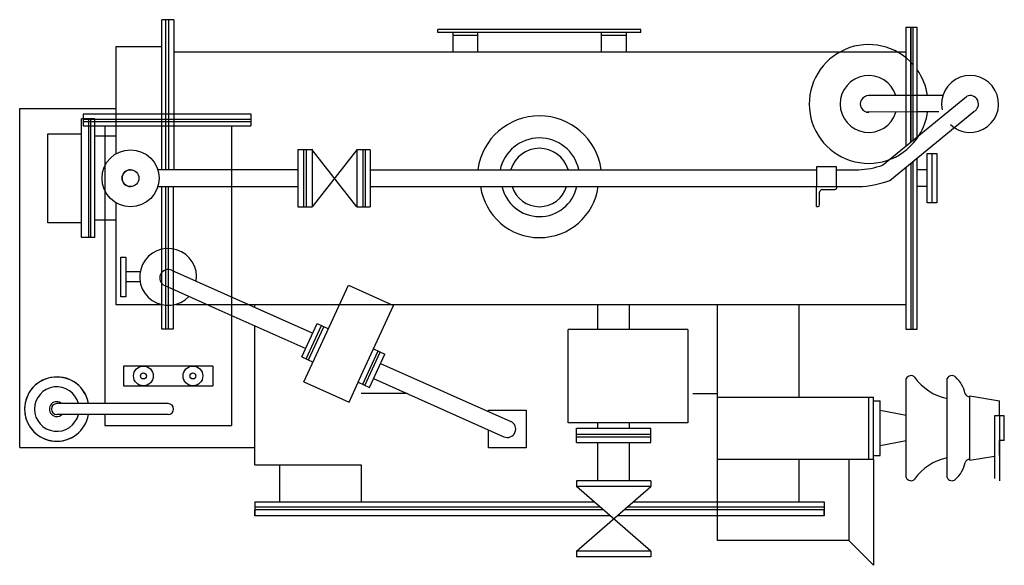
# Model space of a CAD drawing. Header units: millimetres. Extents: x 4785 to 6774, y 1298 to 2400.
import ezdxf

# ---------------------------------------------------------------- set-up
doc = ezdxf.new("R2010")
doc.units = ezdxf.units.MM
doc.header["$LTSCALE"] = 300

msp = doc.modelspace()

# ---------------------------------------------------------------- linework, layer by layer
for p, q in [((5096.4, 2400.3, 1818.5), (5072.2, 2400.3, 1818.5)), ((5072.2, 2097.9, 1818.5), (5072.2, 2400.3, 1818.5)), ((5080.6, 2097.9, 1818.5), (5080.6, 2400.3, 1818.5)), ((5096.4, 2400.3, 1818.5), (5096.4, 2097.9, 1818.5)), ((6040.2, 2380.6, 175.9), (5630.2, 2380.6, 175.9)), ((5630.2, 2374.6, 175.9), (5630.2, 2380.6, 175.9)), ((6040.2, 2374.6, 175.9), (5630.2, 2374.6, 175.9)), ((5660.2, 2374.6, 175.9), (5660.2, 2335, 175.9)), ((5710.2, 2368.6, 175.9), (5660.2, 2368.6, 175.9)), ((5710.2, 2374.6, 175.9), (5710.2, 2335, 175.9)), ((5960.2, 2374.6, 175.9), (5960.2, 2335, 175.9)), ((6010.2, 2368.6, 175.9), (5960.2, 2368.6, 175.9)), ((6010.2, 2374.6, 175.9), (6010.2, 2335, 175.9)), ((6040.2, 2374.6, 175.9), (6040.2, 2380.6, 175.9)), ((6575.2, 2385, 1818.5), (6575.2, 2144.7, 1818.5)), ((6575.2, 2385, 1818.5), (6598.2, 2385, 1818.5)), ((6585.2, 2152.9, 1818.5), (6585.2, 2385, 1818.5)), ((6590.2, 2157, 1818.5), (6590.2, 2385, 1818.5)), ((6598.2, 2163.5, 1818.5), (6598.2, 2385, 1818.5)), ((5072.2, 2345.3, 1818.5), (4979.2, 2345.3, 1818.5)), ((4979.2, 2345.3, 1818.5), (4979.2, 2129.1, 1818.5)), ((6575.2, 2335, 1818.5), (5096.4, 2335, 1818.5)), ((6528.5, 2106.3, 1818.5), (6698.1, 2245.4, 1818.5)), ((6650.3, 2247, 1945.5), (6598.2, 2247, 2066)), ((4785.3, 1536, 2219.4), (4785.3, 2221, 2219.4)), ((4785.3, 2221, 2219.4), (4979.2, 2221, 2219.4)), ((4913.8, 2209.8, 93.8), (4940.1, 2209.8, 93.8)), ((4913.8, 2209.8, 93.8), (4913.8, 2185.6, 93.8)), ((4940.1, 2209.8, 93.8), (5251.9, 2209.8, 93.8)), ((5251.9, 2209.8, 93.8), (5251.9, 2185.6, 93.8)), ((6542.8, 2075.5, 1818.5), (6712.4, 2214.6, 1818.5)), ((6642.1, 2214.2, 1977.3), (6598.2, 2214, 2076.5)), ((4937.2, 2200, 1818.5), (4910.2, 2200, 1818.5)), ((4910.2, 1960, 1749.2), (4910.2, 2200, 1749.2)), ((4940.1, 2194, 93.8), (4913.8, 2194, 93.8)), ((4924.2, 2200, 1749.2), (4924.2, 1960, 1749.2)), ((4929.2, 1960, 1818.5), (4929.2, 2200, 1818.5)), ((4929.2, 1960, 1749.2), (4929.2, 2200, 1749.2)), ((4937.2, 1960, 1818.5), (4937.2, 2200, 1818.5)), ((5251.9, 2194, 93.8), (4940.1, 2194, 93.8)), ((4842.2, 2170, 1749.2), (4910.2, 2170, 1749.2)), ((4842.2, 1990, 1749.2), (4842.2, 2170, 1749.2)), ((4913.8, 2185.6, 93.8), (4940.1, 2185.6, 93.8)), ((4940.1, 2185.6, 93.8), (5251.9, 2185.6, 93.8)), ((4957.2, 2185.6, 175.9), (4957.2, 1995, 175.9)), ((5213.2, 2185.6, 175.9), (5213.2, 1825, 175.9)), ((4979.2, 2165, 1818.5), (4937.2, 2165, 1818.5)), ((5347.2, 2137.8, 1818.5), (5347.2, 2022.3, 1818.5)), ((5347.2, 2137.8, 1818.5), (5377.7, 2137.8, 1818.5)), ((5359.2, 2022.3, 1818.5), (5359.2, 2137.8, 1818.5)), ((5364.2, 2137.5, 1818.5), (5364.2, 2022.5, 1818.5)), ((5466.2, 2022.5, 1818.5), (5376.2, 2137.5, 1818.5)), ((5376.2, 2137.5, 1818.5), (5376.2, 2022.5, 1818.5)), ((5466.2, 2137.5, 1818.5), (5376.2, 2022.5, 1818.5)), ((5466.2, 2137.5, 1818.5), (5466.2, 2022.5, 1818.5)), ((5493.2, 2137.5, 1818.5), (5466.2, 2137.5, 1818.5)), ((5478.2, 2137.5, 1818.5), (5478.2, 2022.5, 1818.5)), ((5483.2, 2137.5, 1818.5), (5483.2, 2022.5, 1818.5)), ((5493.2, 2137.5, 1818.5), (5493.2, 2022.5, 1818.5)), ((6628.2, 2030, 1818.5), (6628.2, 2130, 1818.5)), ((6590.2, 1775, 1818.5), (6590.2, 2114.4, 1818.5)), ((6598.2, 1775, 1818.5), (6598.2, 2120.9, 1818.5)), ((5063.9, 2097.9, 1818.5), (5322.8, 2097.9, 1818.5)), ((5322.8, 2097.9, 1818.5), (5347.2, 2097.9, 1818.5)), ((5493.2, 2097, 1818.5), (6395.2, 2097, 1818.5)), ((6435.2, 2097, 1818.5), (6479.4, 2097, 1818.5)), ((6575.2, 2102.1, 1818.5), (6575.2, 1775, 1818.5)), ((6618.2, 2097, 1818.5), (6598.2, 2097, 1818.5)), ((5064.2, 2063, 1818.5), (5347.2, 2063, 1818.5)), ((5072.2, 1775, 1818.5), (5072.2, 2063, 1818.5)), ((5080.2, 1775, 1818.5), (5080.2, 2063, 1818.5)), ((5095.2, 2063, 1818.5), (5095.2, 1775, 1818.5)), ((5493.2, 2063, 1818.5), (6479.4, 2063, 1818.5)), ((6395.2, 2023, 1818.5), (6395.2, 2063, 1818.5)), ((6395.2, 2063, 1818.5), (6435.2, 2063, 1818.5)), ((6401.2, 2026, 1818.5), (6401.2, 2052, 1818.5)), ((6406.2, 2057, 1818.5), (6432.2, 2057, 1818.5)), ((6435.2, 2063, 1818.5), (6435.2, 2060, 1818.5)), ((6618.2, 2063, 1818.5), (6598.2, 2063, 1818.5)), ((4979.2, 2031, 1818.5), (4979.2, 1825, 1818.5)), ((5347.2, 2022.5, 1818.5), (5376.2, 2022.5, 1818.5)), ((5466.2, 2022.5, 1818.5), (5493.2, 2022.5, 1818.5)), ((6395.2, 2023, 1818.5), (6398.2, 2023, 1818.5)), ((4910.2, 1990, 1749.2), (4842.2, 1990, 1749.2)), ((4979.2, 1995, 1818.5), (4937.2, 1995, 1818.5)), ((4957.2, 1995, 175.9), (4957.2, 1624.6, 175.9)), ((4937.2, 1960, 1818.5), (4910.2, 1960, 1818.5)), ((4989.4, 1920.6, 175.9), (4999.4, 1920.6, 175.9)), ((4989.4, 1840.6, 175.9), (4989.4, 1920.6, 175.9)), ((4999.4, 1920.6, 175.9), (4999.4, 1840.6, 175.9)), ((5028.6, 1890.6, 175.9), (4999.4, 1890.6, 175.9)), ((5092.2, 1894.1, 175.9), (5247.3, 1825, 175.9)), ((5028.6, 1870.6, 175.9), (4999.4, 1870.6, 175.9)), ((5078.3, 1863.1, 175.9), (5193.6, 1811.7, 175.9)), ((5410.2, 1779.1, 175.9), (5449.3, 1864.1, 175.9)), ((5449.3, 1864.1, 175.9), (5540.5, 1823, 175.9)), ((4999.4, 1840.6, 175.9), (4989.4, 1840.6, 175.9)), ((4979.2, 1825, 1818.5), (5072.2, 1825, 1818.5)), ((5100.1, 1825, 1815.9), (6575.2, 1825, 1898.2)), ((5193.6, 1811.7, 175.9), (5363, 1736.3, 175.9)), ((5213.2, 1825, 175.9), (5213.2, 1580.6, 175.9)), ((5247.3, 1825, 175.9), (5377.2, 1767.2, 175.9)), ((5254.9, 1821.6, 175.9), (5377.2, 1767.2, 175.9)), ((5260.3, 1819.2, -5954.1), (5260.3, 1825, -6102.7)), ((5475.2, 1681.2, 175.9), (5540.5, 1823, 175.9)), ((5953.2, 1774.5, 1513.5), (5953.2, 1825, 1505.8)), ((6017.2, 1774.5, 1513.5), (6017.2, 1825, 1505.8)), ((6195.2, 1348, -501), (6195.2, 1825, -501)), ((6359.8, 1637.6, 2219.4), (6359.8, 1825, 2219.4)), ((5095.2, 1775, 1818.5), (5072.2, 1775, 1818.5)), ((5260.3, 1501, 2219.4), (5260.3, 1782, -4998.1)), ((5355.1, 1719.2, 175.9), (5386, 1786.4, 175.9)), ((5359.4, 1668.8, 175.9), (5410.2, 1779.1, 175.9)), ((5364.2, 1715, 175.9), (5395.1, 1782.2, 175.9)), ((5368.7, 1712.9, 175.9), (5399.7, 1780.1, 175.9)), ((5386, 1786.4, 175.9), (5408.8, 1775.9, 175.9)), ((6135.2, 1774.5, 1465.7), (5893.3, 1774.5, 1465.7)), ((5893.3, 1586, 1465.7), (5893.3, 1774.5, 1465.7)), ((6135.2, 1774.5, 1465.7), (6135.2, 1586, 1465.7)), ((6575.2, 1775, 1818.5), (6598.2, 1775, 1818.5)), ((5478.2, 1663.7, 175.9), (5509.1, 1731, 175.9)), ((5500.1, 1735.1, 175.9), (5522.8, 1724.7, 175.9)), ((5355.1, 1719.2, 175.9), (5377.8, 1708.7, 175.9)), ((5482.7, 1661.6, 175.9), (5513.7, 1728.9, 175.9)), ((5491.8, 1657.5, 175.9), (5522.8, 1724.7, 175.9)), ((4995.2, 1700.6, 175.9), (4995.2, 1660.6, 175.9)), ((5175.2, 1700.6, 175.9), (4995.2, 1700.6, 175.9)), ((5175.2, 1700.6, 175.9), (5175.2, 1660.6, 175.9)), ((5514.2, 1706, 175.9), (5777.2, 1588.7, 175.9)), ((5450.6, 1627.7, 175.9), (5475.2, 1681.2, 175.9)), ((5499.9, 1675.1, 175.9), (5763.3, 1557.7, 175.9)), ((6576.2, 1475.1, -2344.5), (6576.2, 1675.1, -2344.5)), ((6658.5, 1475.1, -2344.5), (6658.5, 1675.1, -2344.5)), ((4995.2, 1660.6, 175.9), (5175.2, 1660.6, 175.9)), ((5359.4, 1668.8, 175.9), (5410.2, 1645.9, 175.9)), ((5469.1, 1667.9, 175.9), (5491.8, 1657.5, 175.9)), ((5410.2, 1645.9, 175.9), (5450.6, 1627.7, 175.9)), ((5568, 1644.8, -3043), (5475.2, 1644.8, -3043)), ((6145.2, 1644.8, -3043), (6195.2, 1644.8, -3043)), ((6195.2, 1637.6, -97.3), (6510.3, 1637.6, -2217)), ((6500.3, 1512.6, -2344.5), (6500.3, 1637.6, -2344.5)), ((6510.3, 1512.6, -2344.5), (6510.3, 1637.6, -2344.5)), ((6704.3, 1510.1, -2344.5), (6704.3, 1640.1, -2344.5)), ((6704.3, 1640.1, -2344.5), (6764.3, 1630.1, -2344.5)), ((5085.2, 1624.6, -414.4), (4860.2, 1624.6, -436.4)), ((5732.2, 1608.8, 175.9), (5732.2, 1611.2, 175.9)), ((5808.2, 1611.2, 175.9), (5808.2, 1535.2, 175.9)), ((6510.3, 1630.1, -2344.5), (6523.3, 1630.1, -2344.5)), ((6523.3, 1520.1, -2344.5), (6523.3, 1630.1, -2344.5)), ((6764.3, 1600.1, -2344.5), (6764.3, 1630.1, -2344.5)), ((6764.3, 1600.1, -2344.5), (6764.3, 1630.1, -2344.5)), ((5085.2, 1602.6, -414.4), (4860.2, 1602.6, -436.4)), ((4957.2, 1602.6, 175.9), (4957.2, 1580.6, 175.9)), ((6576.2, 1600.6, -2344.5), (6523.3, 1610.9, -2344.5)), ((6774.3, 1600.1, -2344.5), (6754.3, 1600.1, -2344.5)), ((6754.3, 1600.1, -2344.5), (6754.3, 1473.4, -2344.5)), ((6764.3, 1600.1, -2344.5), (6764.3, 1468.9, -2344.5)), ((6774.3, 1550.1, -2344.5), (6774.3, 1600.1, -2344.5)), ((4957.2, 1580.6, 175.9), (5213.2, 1580.6, 175.9)), ((5732.2, 1535.2, 175.9), (5732.2, 1571.5, 175.9)), ((6135.2, 1586, 1465.7), (5893.3, 1586, 1465.7)), ((5910.2, 1557.9, 1465.7), (5910.2, 1574.9, 1465.7)), ((5910.2, 1574.9, 1465.7), (6060.2, 1574.9, 1465.7)), ((5953.2, 1574.9, 1542), (5953.2, 1586, 1539.6)), ((6017.2, 1574.9, 1465.7), (6017.2, 1586, 1465.7)), ((6017.2, 1574.9, 1542), (6017.2, 1586, 1539.6)), ((6060.2, 1557.9, 1465.7), (6060.2, 1574.9, 1465.7)), ((5910.2, 1562.9, 1465.7), (6060.2, 1562.9, 1465.7)), ((5910.2, 1545.9, 1465.7), (5910.2, 1557.9, 1465.7)), ((5910.2, 1557.9, 1465.7), (6060.2, 1557.9, 1465.7)), ((6060.2, 1545.9, 1465.7), (6060.2, 1557.9, 1465.7)), ((4785.3, 1536, 2219.4), (5260.3, 1536, 2219.4)), ((5910.2, 1545.9, 1465.7), (6060.2, 1545.9, 1465.7)), ((5953.2, 1468.9, 1015.9), (5953.2, 1545.9, 1465.7)), ((6017.2, 1468.9, 1015.9), (6017.2, 1545.9, 1465.7)), ((6576.2, 1549.6, -2344.5), (6523.3, 1539.4, -2344.5)), ((6774.3, 1550.1, -2344.5), (6764.3, 1550.1, -2344.5)), ((6764.3, 1520.1, -2344.5), (6764.3, 1550.1, -2344.5)), ((6764.3, 1520.1, -2344.5), (6764.3, 1550.1, -2344.5)), ((6195.2, 1512.6, -97.3), (6510.3, 1512.6, -2217)), ((6359.8, 1426, 2219.4), (6359.8, 1512.6, 2219.4)), ((6460.3, 1512.6, -2217), (6460.3, 1348, -2217)), ((6510.3, 1520.1, -2344.5), (6523.3, 1520.1, -2344.5)), ((6510.3, 1512.6, -2217), (6510.3, 1298, -2217)), ((6704.3, 1510.1, -2344.5), (6754.3, 1518.5, -2344.5)), ((5260.3, 1501, 2219.4), (5310.7, 1501, 2219.4)), ((5260.3, 1501, 2219.4), (5310.6, 1501, 2219.4)), ((5310.7, 1426, 2219.4), (5310.7, 1501, 2219.4)), ((5310.7, 1501, 2219.4), (5475.2, 1501, 2219.4)), ((5385.2, 1501, 2219.4), (5400.2, 1501, 2219.4)), ((5475.2, 1501, 2219.4), (5475.2, 1426, 2219.4)), ((6060.2, 1468.9, 1465.7), (5910.2, 1468.9, 1465.7)), ((5910.2, 1468.9, 1465.7), (5910.2, 1456.9, 1465.7)), ((6060.2, 1456.9, 1465.7), (5910.2, 1456.9, 1465.7)), ((6060.2, 1326.9, 1465.7), (5910.2, 1456.9, 1465.7)), ((5910.2, 1326.9, 1465.7), (6060.2, 1456.9, 1465.7)), ((6060.2, 1468.9, 1465.7), (6060.2, 1456.9, 1465.7)), ((5260.3, 1426, 2219.4), (5310.7, 1426, 2219.4)), ((5260.3, 1426, 4262.9), (5260.3, 1398, 2219.4)), ((5260.3, 1416, 2219.4), (5410.2, 1416, 2219.4)), ((5310.7, 1426, 2219.4), (5475.2, 1426, 2219.4)), ((5385.2, 1416, 2219.4), (5475.2, 1416, 2219.4)), ((5475.2, 1426, 2219.4), (5835.2, 1426, 2219.4)), ((5475.2, 1416, 2219.4), (5835.2, 1416, 2219.4)), ((5835.2, 1426, 2219.4), (5945.8, 1426, 2219.4)), ((5835.2, 1416, 2219.4), (5957.4, 1416, 2219.4)), ((6013.1, 1416, 2219.4), (6195.2, 1416, 2219.4)), ((6024.7, 1426, 2219.4), (6195.2, 1426, 2219.4)), ((6195.2, 1426, 2219.4), (6410.3, 1426, 2219.4)), ((6195.2, 1416, 2219.4), (6410.3, 1416, 2219.4)), ((6410.3, 1426, 2219.4), (6410.3, 1398, 2219.4)), ((5260.3, 1398, 2219.4), (5260.3, 1410, 2219.4)), ((5410.2, 1410, 2219.4), (5260.3, 1410, 2219.4)), ((5310.2, 1410, 2219.4), (5260.3, 1410, 2219.4)), ((5978.1, 1398, 2219.4), (5260.3, 1398, 2219.4)), ((5475.2, 1410, 2219.4), (5385.2, 1410, 2219.4)), ((5410.2, 1398, 2219.4), (5385.2, 1398, 2219.4)), ((5835.2, 1410, 2219.4), (5475.2, 1410, 2219.4)), ((5964.3, 1410, 2219.4), (5525.2, 1410, 2219.4)), ((5835.2, 1398, 2219.4), (5550.2, 1398, 2219.4)), ((5964.3, 1410, 2219.4), (5835.2, 1410, 2219.4)), ((5978.1, 1398, 2219.4), (5835.2, 1398, 2219.4)), ((6410.3, 1398, 2219.4), (5992.4, 1398, 2219.4)), ((6195.2, 1398, 2219.4), (5992.4, 1398, 2219.4)), ((6145.2, 1410, 2219.4), (6006.2, 1410, 2219.4)), ((6195.2, 1410, 2219.4), (6006.2, 1410, 2219.4)), ((6410.3, 1410, 2219.4), (6195.2, 1410, 2219.4)), ((6410.3, 1398, 2219.4), (6260.3, 1398, 2219.4)), ((6410.3, 1410, 2219.4), (6360.2, 1410, 2219.4)), ((6410.3, 1398, 2219.4), (6410.3, 1410, 2219.4)), ((6460.3, 1348, 2219.4), (6195.2, 1348, 2219.4)), ((6460.3, 1348, 2219.4), (6510.3, 1298, 2219.4)), ((6060.2, 1326.9, 1465.7), (5910.2, 1326.9, 1465.7)), ((5910.2, 1326.9, 1465.7), (5910.2, 1314.9, 1465.7)), ((6060.2, 1314.9, 1465.7), (5910.2, 1314.9, 1465.7)), ((6060.2, 1326.9, 1465.7), (6060.2, 1314.9, 1465.7))]:
    msp.add_line(p, q)
at = {"ltscale": 2.25}
for p, q in [((6597.1, 2247, 2068.6), (6500.2, 2247, 2292.7)), ((6597.4, 2214, 2078.4), (6496.3, 2213.5, 2307))]:
    msp.add_line(p, q, dxfattribs=at)
for points, elevation in [([(5085.9, 2400.3), (5085.9, 2097.9)], 1818.5), ([(6585.2, 2385), (6585.2, 2152.9)], 1818.5), ([(4913.8, 2199.3), (4940.1, 2199.3)], 93.8), ([(4940.1, 2199.3), (5251.9, 2199.3)], 93.8), ([(6585.2, 2110.3), (6585.2, 1775)], 1818.5), ([(5085.2, 2063), (5085.2, 1775)], 1818.5), ([(5732.2, 1608.8), (5732.2, 1611.5), (5808.2, 1611.5), (5808.2, 1535.5), (5732.2, 1535.5), (5732.2, 1571.5)], 175.9)]:
    msp.add_lwpolyline(points, dxfattribs=dict(elevation=elevation))
at = {"elevation": 1818.5}
for points in [[(6638.2, 2130), (6638.2, 2030), (6618.2, 2030), (6618.2, 2130)], [(6395.2, 2103), (6395.2, 2063), (6435.2, 2063), (6435.2, 2103)]]:
    msp.add_lwpolyline(points, close=True, dxfattribs=at)
for centre, radius in [((5009.2, 2080, 1818.5), 57.5), ((5009.2, 2080, 1818.5), 17), ((5035.2, 1680.6, 175.9), 20), ((5135.2, 1680.6, 175.9), 20), ((5035.2, 1680.6, 175.9), 6), ((5135.2, 1680.6, 175.9), 6)]:
    msp.add_circle(centre, radius)
at = {"ltscale": 1.5}
for centre, radius, start, end in [((6500.2, 2230, 1818.5), 120, 41.4096, 328.2136), ((6500.2, 2230, 1818.5), 57.5, 17.1966, 343.0984), ((6500.2, 2230, 1818.5), 120, 8.1443, 35.2475), ((6500.2, 2230, 2512.5), 17, 90, 270.295), ((6500.2, 2230, 1818.5), 120, 328.2136, 352.3866), ((5835.2, 2080, 1818.5), 81.4, 12.6711, 168.1084), ((5835.2, 2080, 1818.5), 77.5, 191.8916, 347.3289)]:
    msp.add_arc(centre, radius, start, end, dxfattribs=at)
for centre, radius, start, end in [((6705.2, 2230, 1818.5), 57.5, 226.2854, 191.9886), ((6705.2, 2230, 1818.5), 17, 294.91, 114.91), ((5835.2, 2080, 1818.5), 126, 8.1443, 171.8557), ((5835.2, 2080, 1818.5), 60.4, 17.1966, 162.8034), ((5009.2, 2080, 1818.5), 17, 90, 270), ((6470.6, 2278, 1818.5), 181.2, 272.7955, 288.6535), ((6471.1, 2272.7, 1818.5), 209.9, 272.2556, 289.9783), ((5835.2, 2080, 1818.5), 120, 188.1443, 351.8557), ((5835.2, 2080, 1818.5), 57.5, 197.1966, 342.8034), ((6406.2, 2052, 1818.5), 5, 90, 180), ((6432.2, 2060, 1818.5), 3, 270, 0), ((6398.2, 2026, 1818.5), 3, 270, 0), ((5085.2, 1880.6, 175.9), 57.5, 351.2931, 316.8807), ((5085.2, 1878.6, 175.9), 17, 65.7412, 245.7412), ((4860.2, 1613.6, -436.4), 65, 9.7431, 309.0288), ((4860.2, 1613.6, -436.4), 65, 9.7431, 350.2569), ((6585.9, 1670.4, -2344.5), 10.8, 47.8408, 154.1134), ((6677.7, 1735.6, -2344.5), 102.1, 214.0713, 259.17), ((6668.3, 1670.4, -2344.5), 10.8, 47.8408, 154.1134), ((6636.9, 1633.7, -2344.5), 59.1, 10.765, 49.2337), ((4860.2, 1613.6, -436.4), 45, 14.149, 345.851), ((6704.3, 1648.4, -2344.5), 10, 201.5351, 270), ((4860.2, 1613.6, -436.4), 15, 47.1666, 312.8334), ((4860.2, 1613.6, -436.4), 11, 90, 270), ((5085.2, 1613.6, -414.4), 11, 270, 90), ((5770.2, 1573.2, 175.9), 17, 245.972, 65.972), ((6677.7, 1414.6, -2344.5), 102.1, 100.83, 145.9287), ((6704.3, 1501.9, -2344.5), 10, 90, 158.4649), ((6636.9, 1516.6, -2344.5), 59.1, 310.7663, 349.235), ((6585.9, 1479.8, -2344.5), 10.8, 205.8866, 312.1592), ((6668.3, 1479.8, -2344.5), 10.8, 205.8866, 312.1592)]:
    msp.add_arc(centre, radius, start, end)

doc.saveas('drawing.dxf')
